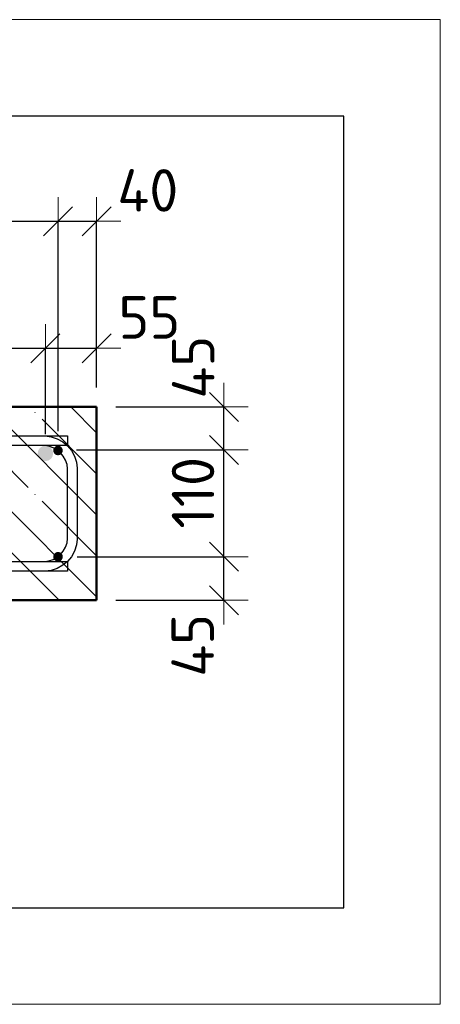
# Model space of a CAD drawing. Header units: millimetres. Extents: x -19950 to 69837, y -2757 to 40090.
# Tile 4 of 136: x -17660 to -17224, y 4875 to 5894. Entities that reach past the tile are written whole.
import ezdxf

# ---------------------------------------------------------------- set-up
doc = ezdxf.new("R2010")
doc.units = ezdxf.units.MM
doc.header["$PDMODE"] = 65
doc.linetypes.add('______11', pattern=[100, 80, -10, 0, -10])
doc.linetypes.add('______5', pattern=[220, 160, -20, 20, -20])
for name, color, linetype, lineweight in [('Standard', 7, 'Continuous', 25), ('Арм.стержн. Арматура края', 96, 'Continuous', 35), ('Арм.стержн. вертикальными 1', 22, 'Continuous', 35), ('Арм.стержн.горизонт. 1', 180, 'Continuous', 35), ('Размерная линия_ общее', 7, 'Continuous', 13)]:
    doc.layers.add(name, color=color, linetype=linetype, lineweight=lineweight)
doc.layers.add('Арм.стержн. вертикальными 2', color=7, linetype='Continuous', lineweight=35, true_color=0x006e00)
doc.styles.add('ISOCPEUR', font='ISOCPEUR')
doc.dimstyles.new('DIMSTYLE_5', dxfattribs={"dimtxt": 44, "dimasz": 50, "dimexe": 0, "dimexo": 0, "dimgap": 22, "dimtad": 2, "dimdec": 0, "dimrnd": 5, "dimzin": 12, "dimdsep": 46, "dimtxsty": 'ISOCPEUR', "dimblk1": 'ALL_ML_STRICH', "dimblk2": 'ALL_ML_STRICH', "dimsah": 1, "dimcen": 0, "dimclrd": 7, "dimclre": 256, "dimclrt": 7, "dimadec": 0, "dimazin": 0, "dimtfac": 1, "dimtdec": 0, "dimtix": 1, "dimtmove": 2, "dimatfit": 3, "dimfxl": 0, "dimtvp": 1.2, "dimtzin": 0, "dimlwd": 0, "dimlwe": -3, "dimarcsym": 0})
doc.dimstyles.new('DIMSTYLE_7', dxfattribs={"dimtxt": 44, "dimasz": 50, "dimexe": 0, "dimexo": 0, "dimgap": 22, "dimtad": 2, "dimdec": 0, "dimrnd": 5, "dimzin": 12, "dimdsep": 46, "dimtxsty": 'ISOCPEUR', "dimblk1": 'ALL_ML_STRICH', "dimblk2": 'ALL_ML_STRICH', "dimsah": 1, "dimcen": 0, "dimclrd": 7, "dimclre": 256, "dimclrt": 7, "dimadec": 0, "dimazin": 0, "dimtfac": 1, "dimtdec": 0, "dimtix": 1, "dimtmove": 2, "dimatfit": 3, "dimfxl": 0, "dimtzin": 0, "dimlwd": 0, "dimlwe": -3, "dimarcsym": 0})

# ---------------------------------------------------------------- blocks, each defined once
blk = doc.blocks.new('ALL_ML_STRICH')
at = {"color": 0, "linetype": 'ByBlock', "lineweight": -2}
for p, q in [((0, -0.5), (0, 0.5)), ((-0.3, -0.3), (0.3, 0.3)), ((-1, 0), (0.5, 0))]:
    blk.add_line(p, q, dxfattribs=at)
blk = doc.blocks.new('*D125')
at = {"layer": 'DEFPOINTS', "color": 7, "linetype": 'Continuous', "lineweight": 13, "transparency": 33554687}
for p in [(-17620.3, 5338.1), (-17580.3, 5293.1), (-17448.5, 5293.1)]:
    blk.add_point(p, dxfattribs=at)
at = {"layer": 'Размерная линия_ общее', "color": 253, "linetype": 'Continuous', "lineweight": -2, "true_color": 0xa0a0a0, "transparency": 33554687}
for p, q in [((-17600.3, 5338.1), (-17448.5, 5338.1)), ((-17560.3, 5293.1), (-17448.5, 5293.1))]:
    blk.add_line(p, q, dxfattribs=at)
at = {"layer": 'Размерная линия_ общее', "color": 7, "linetype": 'Continuous', "lineweight": -2, "transparency": 33554687}
blk.add_line((-17448.5, 5293.1), (-17448.5, 5338.1), dxfattribs=at)
at = {"layer": 'Размерная линия_ общее', "color": 7, "linetype": 'Continuous', "lineweight": 13, "transparency": 33554687, "xscale": 50, "yscale": 50, "zscale": 50}
for p, rotation in [((-17448.5, 5338.1), 90), ((-17448.5, 5293.1), 270)]:
    blk.add_blockref('ALL_ML_STRICH', p, dxfattribs=dict(at, rotation=rotation))
at = {"layer": 'Размерная линия_ общее', "color": 7, "linetype": 'Continuous', "lineweight": 13, "transparency": 33554687, "insert": (-17480.8, 5246.4), "char_height": 44, "width": 88, "attachment_point": 5, "rotation": 90, "style": 'ISOCPEUR'}
blk.add_mtext('\\A1;{45}', dxfattribs=at)
blk = doc.blocks.new('*D126')
at = {"layer": 'DEFPOINTS', "color": 7, "linetype": 'Continuous', "lineweight": 13, "transparency": 33554687}
for p in [(-17621, 5448.6), (-17620.3, 5338.1), (-17448.5, 5338.1)]:
    blk.add_point(p, dxfattribs=at)
at = {"layer": 'Размерная линия_ общее', "color": 253, "linetype": 'Continuous', "lineweight": -2, "true_color": 0xa0a0a0, "transparency": 33554687}
for p, q in [((-17601, 5448.6), (-17448.5, 5448.6)), ((-17600.3, 5338.1), (-17448.5, 5338.1))]:
    blk.add_line(p, q, dxfattribs=at)
at = {"layer": 'Размерная линия_ общее', "color": 7, "linetype": 'Continuous', "lineweight": -2, "transparency": 33554687}
blk.add_line((-17448.5, 5338.1), (-17448.5, 5448.6), dxfattribs=at)
at = {"layer": 'Размерная линия_ общее', "color": 7, "linetype": 'Continuous', "lineweight": 13, "transparency": 33554687, "xscale": 50, "yscale": 50, "zscale": 50}
for p, rotation in [((-17448.5, 5448.6), 90), ((-17448.5, 5338.1), 270)]:
    blk.add_blockref('ALL_ML_STRICH', p, dxfattribs=dict(at, rotation=rotation))
at = {"layer": 'Размерная линия_ общее', "color": 7, "linetype": 'Continuous', "lineweight": 13, "transparency": 33554687, "insert": (-17480.5, 5404.3), "char_height": 44, "width": 132, "attachment_point": 5, "rotation": 90, "style": 'ISOCPEUR'}
blk.add_mtext('\\A1;{110}', dxfattribs=at)
blk = doc.blocks.new('*D127')
at = {"layer": 'DEFPOINTS', "color": 7, "linetype": 'Continuous', "lineweight": 13, "transparency": 33554687}
for p in [(-17580.3, 5493.1), (-17621, 5448.6), (-17448.5, 5448.6)]:
    blk.add_point(p, dxfattribs=at)
at = {"layer": 'Размерная линия_ общее', "color": 253, "linetype": 'Continuous', "lineweight": -2, "true_color": 0xa0a0a0, "transparency": 33554687}
for p, q in [((-17560.3, 5493.1), (-17448.5, 5493.1)), ((-17601, 5448.6), (-17448.5, 5448.6))]:
    blk.add_line(p, q, dxfattribs=at)
at = {"layer": 'Размерная линия_ общее', "color": 7, "linetype": 'Continuous', "lineweight": -2, "transparency": 33554687}
blk.add_line((-17448.5, 5448.6), (-17448.5, 5493.1), dxfattribs=at)
at = {"layer": 'Размерная линия_ общее', "color": 7, "linetype": 'Continuous', "lineweight": 13, "transparency": 33554687, "xscale": 50, "yscale": 50, "zscale": 50}
for p, rotation in [((-17448.5, 5493.1), 90), ((-17448.5, 5448.6), 270)]:
    blk.add_blockref('ALL_ML_STRICH', p, dxfattribs=dict(at, rotation=rotation))
at = {"layer": 'Размерная линия_ общее', "color": 7, "linetype": 'Continuous', "lineweight": 13, "transparency": 33554687, "insert": (-17480.3, 5534.3), "char_height": 44, "width": 88, "attachment_point": 5, "rotation": 90, "style": 'ISOCPEUR'}
blk.add_mtext('\\A1;{45}', dxfattribs=at)
blk = doc.blocks.new('*D514')
at = {"layer": 'DEFPOINTS', "color": 7, "linetype": 'Continuous', "lineweight": 13, "transparency": 33554687}
for p in [(-18433.3, 5553.8), (-18433.3, 5445.1), (-17633.3, 5445.1)]:
    blk.add_point(p, dxfattribs=at)
at = {"layer": 'Размерная линия_ общее', "color": 253, "linetype": 'Continuous', "lineweight": -2, "true_color": 0xa0a0a0, "transparency": 33554687}
for p, q in [((-18433.3, 5465.1), (-18433.3, 5553.8)), ((-17633.3, 5465.1), (-17633.3, 5553.8))]:
    blk.add_line(p, q, dxfattribs=at)
at = {"layer": 'Размерная линия_ общее', "color": 7, "linetype": 'Continuous', "lineweight": -2, "transparency": 33554687}
blk.add_line((-18433.3, 5553.8), (-17633.3, 5553.8), dxfattribs=at)
at = {"layer": 'Размерная линия_ общее', "color": 7, "linetype": 'Continuous', "lineweight": 13, "transparency": 33554687, "xscale": 50, "yscale": 50, "zscale": 50, "rotation": 180}
blk.add_blockref('ALL_ML_STRICH', (-18433.3, 5553.8), dxfattribs=at)
at = {"layer": 'Размерная линия_ общее', "color": 7, "linetype": 'Continuous', "lineweight": 13, "transparency": 33554687, "xscale": 50, "yscale": 50, "zscale": 50}
blk.add_blockref('ALL_ML_STRICH', (-17633.3, 5553.8), dxfattribs=at)
at = {"layer": 'Размерная линия_ общее', "color": 7, "linetype": 'Continuous', "lineweight": 13, "transparency": 33554687, "insert": (-18159.3, 5607.8), "char_height": 44, "width": 2.2, "attachment_point": 1, "line_spacing_factor": 0.60241, "style": 'ISOCPEUR'}
blk.add_mtext('\\W0.91;4х200=800', dxfattribs=at)
blk = doc.blocks.new('*D515')
at = {"layer": 'DEFPOINTS', "color": 7, "linetype": 'Continuous', "lineweight": 13, "transparency": 33554687}
for p in [(-17633.3, 5553.8), (-17580.3, 5493.1), (-17633.3, 5445.1)]:
    blk.add_point(p, dxfattribs=at)
at = {"layer": 'Размерная линия_ общее', "color": 253, "linetype": 'Continuous', "lineweight": -2, "true_color": 0xa0a0a0, "transparency": 33554687}
for p, q in [((-17633.3, 5465.1), (-17633.3, 5553.8)), ((-17580.3, 5513.1), (-17580.3, 5553.8))]:
    blk.add_line(p, q, dxfattribs=at)
at = {"layer": 'Размерная линия_ общее', "color": 7, "linetype": 'Continuous', "lineweight": -2, "transparency": 33554687}
blk.add_line((-17633.3, 5553.8), (-17580.3, 5553.8), dxfattribs=at)
at = {"layer": 'Размерная линия_ общее', "color": 7, "linetype": 'Continuous', "lineweight": 13, "transparency": 33554687, "xscale": 50, "yscale": 50, "zscale": 50, "rotation": 180}
blk.add_blockref('ALL_ML_STRICH', (-17633.3, 5553.8), dxfattribs=at)
at = {"layer": 'Размерная линия_ общее', "color": 7, "linetype": 'Continuous', "lineweight": 13, "transparency": 33554687, "xscale": 50, "yscale": 50, "zscale": 50}
blk.add_blockref('ALL_ML_STRICH', (-17580.3, 5553.8), dxfattribs=at)
at = {"layer": 'Размерная линия_ общее', "color": 7, "linetype": 'Continuous', "lineweight": 13, "transparency": 33554687, "insert": (-17525.7, 5585.8), "char_height": 44, "width": 88, "attachment_point": 5, "style": 'ISOCPEUR'}
blk.add_mtext('\\A1;{55}', dxfattribs=at)
blk = doc.blocks.new('*D519')
at = {"layer": 'DEFPOINTS', "color": 7, "linetype": 'Continuous', "lineweight": 13, "transparency": 33554687}
for p in [(-18420.3, 5685.4), (-18420.3, 5448.1), (-17620.3, 5448.1)]:
    blk.add_point(p, dxfattribs=at)
at = {"layer": 'Размерная линия_ общее', "color": 253, "linetype": 'Continuous', "lineweight": -2, "true_color": 0xa0a0a0, "transparency": 33554687}
for p, q in [((-18420.3, 5468.1), (-18420.3, 5685.4)), ((-17620.3, 5468.1), (-17620.3, 5685.4))]:
    blk.add_line(p, q, dxfattribs=at)
at = {"layer": 'Размерная линия_ общее', "color": 7, "linetype": 'Continuous', "lineweight": -2, "transparency": 33554687}
blk.add_line((-18420.3, 5685.4), (-17620.3, 5685.4), dxfattribs=at)
at = {"layer": 'Размерная линия_ общее', "color": 7, "linetype": 'Continuous', "lineweight": 13, "transparency": 33554687, "xscale": 50, "yscale": 50, "zscale": 50, "rotation": 180}
blk.add_blockref('ALL_ML_STRICH', (-18420.3, 5685.4), dxfattribs=at)
at = {"layer": 'Размерная линия_ общее', "color": 7, "linetype": 'Continuous', "lineweight": 13, "transparency": 33554687, "xscale": 50, "yscale": 50, "zscale": 50}
blk.add_blockref('ALL_ML_STRICH', (-17620.3, 5685.4), dxfattribs=at)
at = {"layer": 'Размерная линия_ общее', "color": 7, "linetype": 'Continuous', "lineweight": 13, "transparency": 33554687, "insert": (-18146.3, 5739.4), "char_height": 44, "width": 2.2, "attachment_point": 1, "line_spacing_factor": 0.60241, "style": 'ISOCPEUR'}
blk.add_mtext('\\W0.91;4х200=800', dxfattribs=at)
blk = doc.blocks.new('*D520')
at = {"layer": 'DEFPOINTS', "color": 7, "linetype": 'Continuous', "lineweight": 13, "transparency": 33554687}
for p in [(-17620.3, 5685.4), (-17580.3, 5493.1), (-17620.3, 5448.1)]:
    blk.add_point(p, dxfattribs=at)
at = {"layer": 'Размерная линия_ общее', "color": 253, "linetype": 'Continuous', "lineweight": -2, "true_color": 0xa0a0a0, "transparency": 33554687}
for p, q in [((-17620.3, 5468.1), (-17620.3, 5685.4)), ((-17580.3, 5513.1), (-17580.3, 5685.4))]:
    blk.add_line(p, q, dxfattribs=at)
at = {"layer": 'Размерная линия_ общее', "color": 7, "linetype": 'Continuous', "lineweight": -2, "transparency": 33554687}
blk.add_line((-17620.3, 5685.4), (-17580.3, 5685.4), dxfattribs=at)
at = {"layer": 'Размерная линия_ общее', "color": 7, "linetype": 'Continuous', "lineweight": 13, "transparency": 33554687, "xscale": 50, "yscale": 50, "zscale": 50, "rotation": 180}
blk.add_blockref('ALL_ML_STRICH', (-17620.3, 5685.4), dxfattribs=at)
at = {"layer": 'Размерная линия_ общее', "color": 7, "linetype": 'Continuous', "lineweight": 13, "transparency": 33554687, "xscale": 50, "yscale": 50, "zscale": 50}
blk.add_blockref('ALL_ML_STRICH', (-17580.3, 5685.4), dxfattribs=at)
at = {"layer": 'Размерная линия_ общее', "color": 7, "linetype": 'Continuous', "lineweight": 13, "transparency": 33554687, "insert": (-17527.3, 5717.3), "char_height": 44, "width": 88, "attachment_point": 5, "style": 'ISOCPEUR'}
blk.add_mtext('\\A1;{40}', dxfattribs=at)

msp = doc.modelspace()

# ---------------------------------------------------------------- hatches: boundary and pattern name
at = {"layer": 'Арм.стержн. вертикальными 1', "linetype": 'Continuous', "lineweight": 50, "transparency": 33554687}
for points in [[(-17620.3, 5443.1), (-17618.4, 5443.4), (-17616.8, 5444.5), (-17615.7, 5446.2), (-17615.3, 5448.1), (-17615.7, 5450), (-17616.8, 5451.6), (-17618.4, 5452.7), (-17620.3, 5453.1), (-17622.2, 5452.7), (-17623.8, 5451.6), (-17624.9, 5450), (-17625.3, 5448.1), (-17624.9, 5446.2), (-17623.8, 5444.5), (-17622.2, 5443.4)], [(-17620.3, 5333.1), (-17618.4, 5333.4), (-17616.8, 5334.5), (-17615.7, 5336.2), (-17615.3, 5338.1), (-17615.7, 5340), (-17616.8, 5341.6), (-17618.4, 5342.7), (-17620.3, 5343.1), (-17622.2, 5342.7), (-17623.8, 5341.6), (-17624.9, 5340), (-17625.3, 5338.1), (-17624.9, 5336.2), (-17623.8, 5334.5), (-17622.2, 5333.4)]]:
    msp.add_hatch(color=4, dxfattribs=at).paths.add_polyline_path(points)
at = {"layer": 'Арм.стержн. вертикальными 2', "linetype": 'Continuous', "lineweight": 50, "transparency": 33554687}
msp.add_hatch(color=7, dxfattribs=at).paths.add_polyline_path([(-17633.3, 5437.1), (-17630.2, 5437.7), (-17627.6, 5439.4), (-17625.9, 5442), (-17625.3, 5445.1), (-17625.9, 5448.1), (-17627.6, 5450.7), (-17630.2, 5452.5), (-17633.3, 5453.1), (-17636.4, 5452.5), (-17639, 5450.7), (-17640.7, 5448.1), (-17641.3, 5445.1), (-17640.7, 5442), (-17639, 5439.4), (-17636.4, 5437.7)])

# ---------------------------------------------------------------- linework, layer by layer
at = {"layer": 'Standard', "color": 52, "linetype": 'Continuous', "lineweight": -3, "transparency": 33554687}
for p, q in [((-17324.4, 5794), (-19680.2, 5794)), ((-17324.4, 5794), (-19680.2, 5794)), ((-17324.4, 4974.8), (-17324.4, 5794)), ((-17324.4, 4974.8), (-17324.4, 5794)), ((-19680.2, 4974.8), (-17324.4, 4974.8)), ((-19680.2, 4974.8), (-17324.4, 4974.8))]:
    msp.add_line(p, q, dxfattribs=at)
at = {"layer": 'Standard', "color": 7, "linetype": 'Continuous', "lineweight": 50, "transparency": 33554687}
for p, q in [((-17580.3, 5493.1), (-19380.3, 5493.1)), ((-17580.3, 5293.1), (-17580.3, 5493.1)), ((-19380.3, 5293.1), (-17580.3, 5293.1))]:
    msp.add_line(p, q, dxfattribs=at)
at = {"layer": 'Standard', "color": 7, "linetype": '______11', "lineweight": -3, "transparency": 33554687}
for p, q in [((-17619.2, 5293.1), (-17819.2, 5493.1)), ((-17580.3, 5339), (-17734.4, 5493.1)), ((-17580.3, 5423.8), (-17649.5, 5493.1))]:
    msp.add_line(p, q, dxfattribs=at)
at = {"layer": 'Standard', "color": 7, "linetype": '______5', "lineweight": -3, "transparency": 33554687}
for p, q in [((-17580.3, 5296.5), (-17776.8, 5493.1)), ((-17580.3, 5381.4), (-17692, 5493.1)), ((-17580.3, 5466.3), (-17607.1, 5493.1))]:
    msp.add_line(p, q, dxfattribs=at)
at = {"layer": 'Standard', "color": 7, "linetype": 'Continuous', "lineweight": 13, "transparency": 33554687}
msp.add_lwpolyline([(-19780.2, 5894), (-19780.2, 4874.8), (-17224.4, 4874.8), (-17224.4, 5894), (-19780.2, 5894)], dxfattribs=at)
at = {"layer": 'Арм.стержн. Арматура края', "color": 4, "linetype": 'Continuous', "lineweight": 25, "transparency": 33554687}
for points in [[(-18100.3, 5463.1), (-17633.6, 5463.1), (-17627.5, 5462.2), (-17621.2, 5460.1), (-17615.4, 5456.9), (-17610.5, 5452.8), (-17606.5, 5448), (-17603.2, 5442.2), (-17601.1, 5435.8), (-17600.3, 5429.7), (-17600.3, 5356.4), (-17601.1, 5350.3), (-17603.2, 5344), (-17606.5, 5338.1), (-17610.5, 5333.3), (-17615.4, 5329.3), (-17621.2, 5326), (-17627.5, 5323.9), (-17633.6, 5323.1), (-18100.3, 5323.1)], [(-18100.3, 5463.1), (-17633.6, 5463.1), (-17627.5, 5462.2), (-17621.2, 5460.1), (-17615.4, 5456.9), (-17610.5, 5452.8), (-17606.5, 5448), (-17603.2, 5442.2), (-17601.1, 5435.8), (-17600.3, 5429.7), (-17600.3, 5356.4), (-17601.1, 5350.3), (-17603.2, 5344), (-17606.5, 5338.1), (-17610.5, 5333.3), (-17615.4, 5329.3), (-17621.2, 5326), (-17627.5, 5323.9), (-17633.6, 5323.1), (-18100.3, 5323.1)], [(-18100.3, 5463.1), (-17633.6, 5463.1), (-17627.5, 5462.2), (-17621.2, 5460.1), (-17615.4, 5456.9), (-17610.5, 5452.8), (-17606.5, 5448), (-17603.2, 5442.2), (-17601.1, 5435.8), (-17600.3, 5429.7), (-17600.3, 5356.4), (-17601.1, 5350.3), (-17603.2, 5344), (-17606.5, 5338.1), (-17610.5, 5333.3), (-17615.4, 5329.3), (-17621.2, 5326), (-17627.5, 5323.9), (-17633.6, 5323.1), (-18100.3, 5323.1)], [(-18100.3, 5463.1), (-17633.6, 5463.1), (-17627.5, 5462.2), (-17621.2, 5460.1), (-17615.4, 5456.9), (-17610.5, 5452.8), (-17606.5, 5448), (-17603.2, 5442.2), (-17601.1, 5435.8), (-17600.3, 5429.7), (-17600.3, 5356.4), (-17601.1, 5350.3), (-17603.2, 5344), (-17606.5, 5338.1), (-17610.5, 5333.3), (-17615.4, 5329.3), (-17621.2, 5326), (-17627.5, 5323.9), (-17633.6, 5323.1), (-18100.3, 5323.1)], [(-18100.3, 5463.1), (-17633.6, 5463.1), (-17627.5, 5462.2), (-17621.2, 5460.1), (-17615.4, 5456.9), (-17610.5, 5452.8), (-17606.5, 5448), (-17603.2, 5442.2), (-17601.1, 5435.8), (-17600.3, 5429.7), (-17600.3, 5356.4), (-17601.1, 5350.3), (-17603.2, 5344), (-17606.5, 5338.1), (-17610.5, 5333.3), (-17615.4, 5329.3), (-17621.2, 5326), (-17627.5, 5323.9), (-17633.6, 5323.1), (-18100.3, 5323.1)], [(-18100.3, 5463.1), (-17633.6, 5463.1), (-17627.5, 5462.2), (-17621.2, 5460.1), (-17615.4, 5456.9), (-17610.5, 5452.8), (-17606.5, 5448), (-17603.2, 5442.2), (-17601.1, 5435.8), (-17600.3, 5429.7), (-17600.3, 5356.4), (-17601.1, 5350.3), (-17603.2, 5344), (-17606.5, 5338.1), (-17610.5, 5333.3), (-17615.4, 5329.3), (-17621.2, 5326), (-17627.5, 5323.9), (-17633.6, 5323.1), (-18100.3, 5323.1)], [(-18100.3, 5333.1), (-17634.3, 5333.1), (-17629.8, 5333.7), (-17625.2, 5335.2), (-17621, 5337.6), (-17617.6, 5340.4), (-17614.8, 5343.8), (-17612.4, 5348), (-17610.9, 5352.6), (-17610.3, 5357.1), (-17610.3, 5429), (-17610.9, 5433.5), (-17612.4, 5438.1), (-17614.8, 5442.3), (-17617.6, 5445.7), (-17621, 5448.6), (-17625.2, 5450.9), (-17629.8, 5452.4), (-17634.3, 5453.1), (-18100.3, 5453.1)], [(-18100.3, 5333.1), (-17634.3, 5333.1), (-17629.8, 5333.7), (-17625.2, 5335.2), (-17621, 5337.6), (-17617.6, 5340.4), (-17614.8, 5343.8), (-17612.4, 5348), (-17610.9, 5352.6), (-17610.3, 5357.1), (-17610.3, 5429), (-17610.9, 5433.5), (-17612.4, 5438.1), (-17614.8, 5442.3), (-17617.6, 5445.7), (-17621, 5448.6), (-17625.2, 5450.9), (-17629.8, 5452.4), (-17634.3, 5453.1), (-18100.3, 5453.1)], [(-18100.3, 5333.1), (-17634.3, 5333.1), (-17629.8, 5333.7), (-17625.2, 5335.2), (-17621, 5337.6), (-17617.6, 5340.4), (-17614.8, 5343.8), (-17612.4, 5348), (-17610.9, 5352.6), (-17610.3, 5357.1), (-17610.3, 5429), (-17610.9, 5433.5), (-17612.4, 5438.1), (-17614.8, 5442.3), (-17617.6, 5445.7), (-17621, 5448.6), (-17625.2, 5450.9), (-17629.8, 5452.4), (-17634.3, 5453.1), (-18100.3, 5453.1)], [(-18100.3, 5333.1), (-17634.3, 5333.1), (-17629.8, 5333.7), (-17625.2, 5335.2), (-17621, 5337.6), (-17617.6, 5340.4), (-17614.8, 5343.8), (-17612.4, 5348), (-17610.9, 5352.6), (-17610.3, 5357.1), (-17610.3, 5429), (-17610.9, 5433.5), (-17612.4, 5438.1), (-17614.8, 5442.3), (-17617.6, 5445.7), (-17621, 5448.6), (-17625.2, 5450.9), (-17629.8, 5452.4), (-17634.3, 5453.1), (-18100.3, 5453.1)], [(-18100.3, 5333.1), (-17634.3, 5333.1), (-17629.8, 5333.7), (-17625.2, 5335.2), (-17621, 5337.6), (-17617.6, 5340.4), (-17614.8, 5343.8), (-17612.4, 5348), (-17610.9, 5352.6), (-17610.3, 5357.1), (-17610.3, 5429), (-17610.9, 5433.5), (-17612.4, 5438.1), (-17614.8, 5442.3), (-17617.6, 5445.7), (-17621, 5448.6), (-17625.2, 5450.9), (-17629.8, 5452.4), (-17634.3, 5453.1), (-18100.3, 5453.1)], [(-18100.3, 5333.1), (-17634.3, 5333.1), (-17629.8, 5333.7), (-17625.2, 5335.2), (-17621, 5337.6), (-17617.6, 5340.4), (-17614.8, 5343.8), (-17612.4, 5348), (-17610.9, 5352.6), (-17610.3, 5357.1), (-17610.3, 5429), (-17610.9, 5433.5), (-17612.4, 5438.1), (-17614.8, 5442.3), (-17617.6, 5445.7), (-17621, 5448.6), (-17625.2, 5450.9), (-17629.8, 5452.4), (-17634.3, 5453.1), (-18100.3, 5453.1)]]:
    msp.add_lwpolyline(points, dxfattribs=at)
at = {"layer": 'Арм.стержн.горизонт. 1', "color": 52, "linetype": 'Continuous', "lineweight": 50, "transparency": 33554687}
for p, q in [((-17580.3, 5493.1), (-17580.3, 5493.1)), ((-17580.3, 5293.1), (-17580.3, 5293.1))]:
    msp.add_line(p, q, dxfattribs=at)
at = {"layer": 'Арм.стержн.горизонт. 1', "color": 4, "linetype": 'Continuous', "lineweight": 25, "transparency": 33554687}
for points in [[(-19350.3, 5463.1), (-17610.3, 5463.1), (-17610.3, 5453.1), (-19350.3, 5453.1), (-19350.3, 5463.1)], [(-19350.3, 5463.1), (-17610.3, 5463.1), (-17610.3, 5453.1), (-19350.3, 5453.1), (-19350.3, 5463.1)], [(-19350.3, 5463.1), (-17610.3, 5463.1), (-17610.3, 5453.1), (-19350.3, 5453.1), (-19350.3, 5463.1)], [(-19350.3, 5463.1), (-17610.3, 5463.1), (-17610.3, 5453.1), (-19350.3, 5453.1), (-19350.3, 5463.1)], [(-19350.3, 5463.1), (-17610.3, 5463.1), (-17610.3, 5453.1), (-19350.3, 5453.1), (-19350.3, 5463.1)], [(-19350.3, 5463.1), (-17610.3, 5463.1), (-17610.3, 5453.1), (-19350.3, 5453.1), (-19350.3, 5463.1)], [(-19350.3, 5463.1), (-17610.3, 5463.1), (-17610.3, 5453.1), (-19350.3, 5453.1), (-19350.3, 5463.1)], [(-19350.3, 5333.1), (-17610.3, 5333.1), (-17610.3, 5323.1), (-19350.3, 5323.1), (-19350.3, 5333.1)], [(-19350.3, 5333.1), (-17610.3, 5333.1), (-17610.3, 5323.1), (-19350.3, 5323.1), (-19350.3, 5333.1)], [(-19350.3, 5333.1), (-17610.3, 5333.1), (-17610.3, 5323.1), (-19350.3, 5323.1), (-19350.3, 5333.1)], [(-19350.3, 5333.1), (-17610.3, 5333.1), (-17610.3, 5323.1), (-19350.3, 5323.1), (-19350.3, 5333.1)], [(-19350.3, 5333.1), (-17610.3, 5333.1), (-17610.3, 5323.1), (-19350.3, 5323.1), (-19350.3, 5333.1)], [(-19350.3, 5333.1), (-17610.3, 5333.1), (-17610.3, 5323.1), (-19350.3, 5323.1), (-19350.3, 5333.1)], [(-19350.3, 5333.1), (-17610.3, 5333.1), (-17610.3, 5323.1), (-19350.3, 5323.1), (-19350.3, 5333.1)]]:
    msp.add_lwpolyline(points, dxfattribs=at)

# ---------------------------------------------------------------- dimensions: what is measured, and where the dimension line sits
at = {"layer": 'Размерная линия_ общее', "color": 7, "linetype": 'Continuous', "lineweight": 13, "transparency": 33554687}
for base, p1, p2, picture, middle in [((-17620.3, 5685.4), (-18420.3, 5468.1), (-17620.3, 5468.1), '*D519', (-18020.3, 5707.4)), ((-17633.3, 5553.8), (-18433.3, 5465.1), (-17633.3, 5465.1), '*D514', (-18033.3, 5575.8))]:
    dim = msp.add_linear_dim(base=base, p1=p1, p2=p2, text='\\W0.91;4х200=800', dimstyle='DIMSTYLE_7', override={"dimpost": '<>', "dimclrd": 7, "dimclre": 253, "dimclrt": 7, "dimlwd": 0, "dimlwe": 65533}, dxfattribs=at)
    dim.commit()
    dim.dimension.update_dxf_attribs({"geometry": picture, "text_midpoint": middle, "dimtype": 160})
for base, p1, picture, middle in [((-17580.3, 5685.4), (-17620.3, 5468.1), '*D520', (-17527.3, 5717.3)), ((-17580.3, 5553.8), (-17633.3, 5465.1), '*D515', (-17525.7, 5585.8))]:
    dim = msp.add_linear_dim(base=base, p1=p1, p2=(-17580.3, 5513.1), dimstyle='DIMSTYLE_5', override={"dimpost": '<>', "dimclrd": 7, "dimclre": 253, "dimclrt": 7, "dimlwd": 0, "dimlwe": 65533}, dxfattribs=at)
    dim.commit()
    dim.dimension.update_dxf_attribs({"geometry": picture, "text_midpoint": middle, "dimtype": 160})
for base, p1, p2, picture, middle in [((-17448.5184, 5493.0685), (-17601.0485, 5448.582), (-17560.3005, 5493.0685), '*D127', (-17480.2712, 5534.2933)), ((-17448.5184, 5448.582), (-17600.3005, 5338.0682), (-17601.0485, 5448.582), '*D126', (-17480.5184, 5404.3251)), ((-17448.5, 5338.1), (-17560.3, 5293.1), (-17600.3, 5338.1), '*D125', (-17480.8, 5246.4))]:
    dim = msp.add_linear_dim(base=base, p1=p1, p2=p2, angle=90, dimstyle='DIMSTYLE_5', override={"dimpost": '<>', "dimclrd": 7, "dimclre": 253, "dimclrt": 7, "dimlwd": 0, "dimlwe": 65533}, dxfattribs=at)
    dim.commit()
    dim.dimension.update_dxf_attribs({"geometry": picture, "text_midpoint": middle, "dimtype": 160})

doc.saveas('drawing.dxf')
